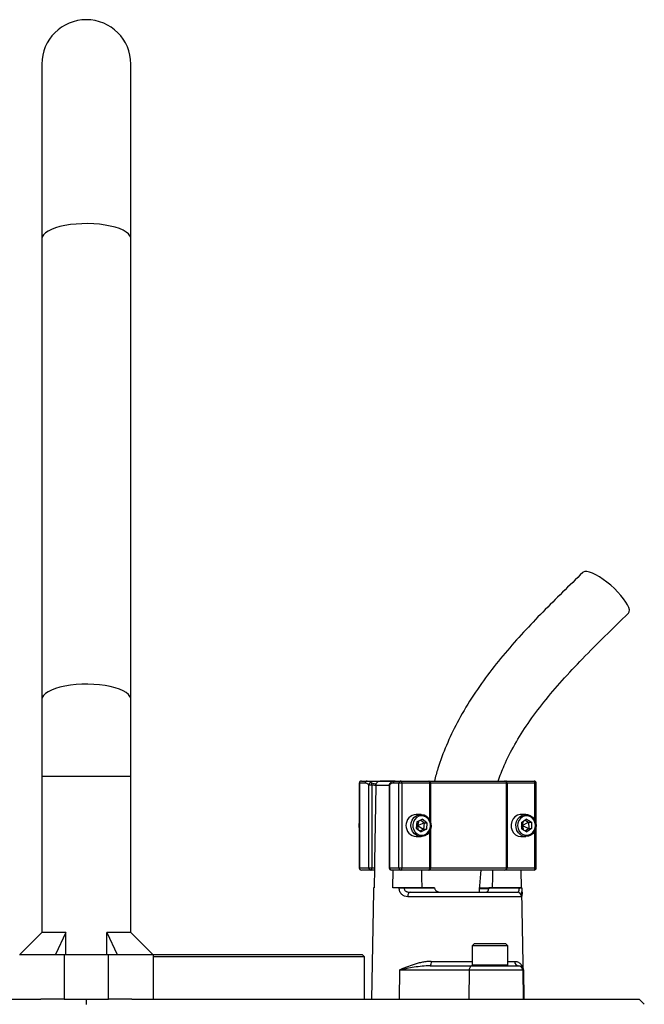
# Model space of a CAD drawing. Header units: millimetres. Extents: x 2741 to 5178, y 1263 to 6912.
# Tile 11 of 11: x 3737 to 4298, y 6027 to 6912. Entities that reach past the tile are written whole.
import ezdxf

# ---------------------------------------------------------------- set-up
doc = ezdxf.new("R2010")
doc.units = ezdxf.units.MM
doc.header["$LTSCALE"] = 2

msp = doc.modelspace()

# ---------------------------------------------------------------- linework, layer by layer
at = {"color": 7, "linetype": 'Continuous', "lineweight": 25}
for p, q in [((3756.56, 6871.7), (3756.56, 6714.67)), ((3836.56, 6714.67), (3836.56, 6871.7)), ((3756.56, 6714.67), (3756.56, 6300.84)), ((3836.56, 6300.84), (3836.56, 6714.67)), ((3756.56, 6300.84), (3756.56, 6231.7)), ((3836.56, 6231.7), (3836.56, 6300.84)), ((3756.56, 6231.7), (3756.56, 6091.5)), ((3836.56, 6091.5), (3836.56, 6231.7)), ((4041.75, 6225.7), (4041.75, 6149.7)), ((4041.94, 6225.7), (4041.94, 6149.7)), ((4047.05, 6225.7), (4041.94, 6225.7)), ((4043.75, 6227.7), (4048.86, 6227.7)), ((4048.86, 6227.7), (4074.14, 6227.7)), ((4050.39, 6149.7), (4050.39, 6224.3)), ((4050.39, 6224.3), (4053.05, 6224.3)), ((4053.05, 6224.3), (4053.05, 6149.7)), ((4056.75, 6223.77), (4056.74, 6223.35)), ((4073.71, 6227.7), (4060.56, 6227.7)), ((4068.8, 6224.3), (4068.8, 6149.7)), ((4068.99, 6224.3), (4068.99, 6149.7)), ((4077.44, 6225.7), (4072.32, 6225.7)), ((4074.14, 6227.7), (4079.25, 6227.7)), ((4080.1, 6225.7), (4077.44, 6225.7)), ((4077.44, 6149.7), (4077.44, 6225.7)), ((4079.25, 6227.7), (4104.34, 6227.7)), ((4080.1, 6225.7), (4080.1, 6149.7)), ((4105.19, 6225.7), (4080.1, 6225.7)), ((4104.34, 6227.7), (4105.53, 6227.7)), ((4105.78, 6225.7), (4105.19, 6225.7)), ((4105.53, 6227.7), (4172.76, 6227.7)), ((4174.12, 6225.7), (4105.78, 6225.7)), ((4172.76, 6227.7), (4173.79, 6227.7)), ((4173.79, 6227.7), (4198.88, 6227.7)), ((4174.12, 6149.7), (4174.12, 6225.7)), ((4174.64, 6225.7), (4174.12, 6225.7)), ((4174.64, 6225.7), (4174.64, 6149.7)), ((4199.73, 6225.7), (4174.64, 6225.7)), ((4200.88, 6149.7), (4200.88, 6225.7)), ((4097.35, 6197.7), (4093, 6197.7)), ((4093.61, 6191.08), (4098.39, 6193.44)), ((4096.82, 6192.67), (4100.09, 6190.06)), ((4102.63, 6190.06), (4098.39, 6193.44)), ((4191.6, 6197.7), (4187.25, 6197.7)), ((4187.48, 6190.39), (4191.9, 6193.47)), ((4190.75, 6192.67), (4194, 6190.78)), ((4196.54, 6190.78), (4191.9, 6193.47)), ((4093.61, 6191.08), (4093.08, 6185.34)), ((4093.08, 6185.34), (4097.32, 6181.96)), ((4093.25, 6187.13), (4094.1, 6187.7)), ((4093.38, 6188.51), (4094.1, 6187.7)), ((4095.4, 6191.96), (4094.1, 6187.7)), ((4094.1, 6187.7), (4100.09, 6190.06)), ((4094.1, 6187.7), (4094.52, 6184.19)), ((4094.1, 6187.7), (4099.56, 6184.32)), ((4099.56, 6184.32), (4096.35, 6182.73)), ((4102.1, 6184.32), (4097.32, 6181.96)), ((4100.09, 6190.06), (4099.56, 6184.32)), ((4099.56, 6184.32), (4102.1, 6184.32)), ((4100.09, 6190.06), (4102.63, 6190.06)), ((4102.63, 6190.06), (4102.1, 6184.32)), ((4187.48, 6190.39), (4187.69, 6184.62)), ((4187.55, 6188.33), (4188.36, 6187.7)), ((4187.6, 6186.97), (4188.36, 6187.7)), ((4187.69, 6184.62), (4192.32, 6181.93)), ((4189.02, 6191.46), (4188.36, 6187.7)), ((4188.36, 6187.7), (4194, 6190.78)), ((4188.36, 6187.7), (4189.36, 6183.65)), ((4188.36, 6187.7), (4194.21, 6185.01)), ((4194.21, 6185.01), (4190.93, 6182.73)), ((4196.74, 6185.01), (4192.32, 6181.93)), ((4194, 6190.78), (4196.54, 6190.78)), ((4194, 6190.78), (4194.21, 6185.01)), ((4194.21, 6185.01), (4196.74, 6185.01)), ((4196.54, 6190.78), (4196.74, 6185.01)), ((4093, 6177.7), (4097.35, 6177.7)), ((4187.25, 6177.7), (4191.6, 6177.7)), ((4041.94, 6149.7), (4050.39, 6149.7)), ((4050.39, 6149.7), (4053.05, 6149.7)), ((4053.05, 6149.7), (4055.52, 6149.7)), ((4055.52, 6149.7), (4055.22, 6131.7)), ((4068.99, 6149.7), (4077.44, 6149.7)), ((4077.44, 6149.7), (4080.1, 6149.7)), ((4080.1, 6149.7), (4105.19, 6149.7)), ((4105.19, 6149.7), (4105.78, 6149.7)), ((4105.78, 6149.7), (4174.12, 6149.7)), ((4174.12, 6149.7), (4174.64, 6149.7)), ((4174.64, 6149.7), (4199.73, 6149.7)), ((4052.2, 6147.7), (4043.75, 6147.7)), ((4055.48, 6147.7), (4052.2, 6147.7)), ((4079.25, 6147.7), (4070.8, 6147.7)), ((4072.12, 6131.7), (4072.39, 6147.7)), ((4104.34, 6147.7), (4079.25, 6147.7)), ((4105.53, 6147.7), (4104.34, 6147.7)), ((4172.76, 6147.7), (4105.53, 6147.7)), ((4173.79, 6147.7), (4172.76, 6147.7)), ((4198.88, 6147.7), (4173.79, 6147.7)), ((4187.15, 6147.7), (4187.42, 6131.7)), ((4054.65, 6131.7), (4054.65, 6131.63)), ((4055.22, 6131.7), (4054.65, 6131.7)), ((4077.74, 6131.7), (4072.12, 6131.7)), ((4077.74, 6131.63), (4077.74, 6131.7)), ((4082.04, 6131.7), (4082.04, 6131.63)), ((4109.46, 6131.7), (4082.04, 6131.7)), ((4082.04, 6131.63), (4109.46, 6131.63)), ((4109.46, 6131.7), (4109.46, 6131.63)), ((4158.28, 6130.96), (4150.21, 6130.96)), ((4158.26, 6131.63), (4158.26, 6131.7)), ((4185.68, 6131.7), (4158.26, 6131.7)), ((4158.26, 6131.63), (4185.68, 6131.63)), ((4185.68, 6131.63), (4185.68, 6131.7)), ((4187.99, 6131.63), (4187.99, 6131.7)), ((4054.58, 6128.41), (4052.9, 6031.7)), ((4187.57, 6123.77), (4085.34, 6123.77)), ((4087.49, 6127.7), (4183.61, 6127.7)), ((4131.36, 6127.95), (4131.36, 6127.7)), ((4136.61, 6127.7), (4136.61, 6127.95)), ((4139.27, 6127.95), (4139.27, 6127.7)), ((4142.33, 6127.95), (4142.33, 6127.7)), ((4146.95, 6127.7), (4146.95, 6127.95)), ((4189.74, 6031.7), (4188.05, 6128.41)), ((3756.56, 6091.5), (3736.76, 6071.7)), ((3778.09, 6091.5), (3756.56, 6091.5)), ((3778.09, 6091.5), (3768.95, 6071.7)), ((3778.09, 6071.7), (3778.09, 6091.5)), ((3815.03, 6091.5), (3824.17, 6071.7)), ((3836.56, 6091.5), (3815.03, 6091.5)), ((3815.03, 6071.7), (3815.03, 6091.5)), ((3856.36, 6071.7), (3836.56, 6091.5)), ((4145.35, 6081.7), (4143.35, 6079.7)), ((4143.35, 6079.7), (4143.35, 6062.5)), ((4166.11, 6079.7), (4143.35, 6079.7)), ((4145.35, 6081.7), (4165.27, 6081.7)), ((4165.27, 6081.7), (4173.35, 6081.7)), ((4175.35, 6079.7), (4166.11, 6079.7)), ((4175.35, 6079.7), (4173.35, 6081.7)), ((4175.35, 6062.5), (4175.35, 6079.7)), ((3736.56, 6071.7), (3776.56, 6071.7)), ((3776.56, 6071.7), (3776.56, 6031.7)), ((3776.56, 6071.7), (3816.56, 6071.7)), ((3816.56, 6031.7), (3816.56, 6071.7)), ((3816.56, 6071.7), (3856.56, 6071.7)), ((3856.36, 6071.7), (4044.56, 6071.7)), ((3856.56, 6071.7), (3856.56, 6031.7)), ((4046.56, 6069.7), (3856.56, 6069.7)), ((4046.56, 6069.7), (4044.56, 6071.7)), ((4046.56, 6031.7), (4046.56, 6069.7)), ((4105.68, 6061.7), (4143.15, 6061.7)), ((4143.15, 6061.7), (4184.76, 6061.7)), ((4184.76, 6061.7), (4185.07, 6061.7)), ((4077.97, 6057.77), (4077.68, 6031.7)), ((4140.6, 6057.77), (4077.97, 6057.77)), ((4140.6, 6057.77), (4140.31, 6031.7)), ((4188.76, 6057.77), (4140.6, 6057.77)), ((4188.76, 6057.77), (4189.21, 6031.7)), ((4189.28, 6057.77), (4188.76, 6057.77)), ((4189.28, 6057.77), (4189.74, 6031.7)), ((3299.71, 6031.7), (3755.68, 6031.7)), ((3776.56, 6031.7), (3755.68, 6031.7)), ((3776.56, 6031.7), (3816.56, 6031.7)), ((3796.56, 6026.78), (3796.56, 6031.7)), ((3837.43, 6031.7), (3816.56, 6031.7)), ((3837.43, 6031.7), (4293.4, 6031.7)), ((4297.98, 6027.12), (4293.4, 6031.7))]:
    msp.add_line(p, q, dxfattribs=at)
at = {"color": 8, "linetype": 'Continuous', "lineweight": 25}
for p, q in [((3836.56, 6231.7), (3756.56, 6231.7)), ((4041.94, 6225.7), (4041.75, 6225.7)), ((4052.83, 6226.14), (4056.98, 6224.93)), ((4068.8, 6223.77), (4056.75, 6223.77)), ((4068.8, 6224.3), (4068.99, 6224.3)), ((4105.19, 6192.72), (4105.19, 6225.7)), ((4105.78, 6225.7), (4105.78, 6191.36)), ((4199.73, 6192.13), (4199.73, 6225.7)), ((4200.88, 6225.7), (4199.73, 6225.7)), ((4105.78, 6184.04), (4105.78, 6149.7)), ((4105.19, 6149.7), (4105.19, 6182.68)), ((4199.73, 6149.7), (4199.73, 6183.27)), ((4041.75, 6149.7), (4041.94, 6149.7)), ((4068.8, 6149.7), (4068.99, 6149.7)), ((4199.73, 6149.7), (4200.88, 6149.7)), ((4150.11, 6131.63), (4158.16, 6131.63)), ((4106.55, 6065.63), (4143.35, 6065.63)), ((4143.35, 6062.5), (4166.11, 6062.5)), ((4166.11, 6062.5), (4175.35, 6062.5)), ((4175.35, 6065.63), (4181.52, 6065.63))]:
    msp.add_line(p, q, dxfattribs=at)
at = {"color": 8, "linetype": 'Continuous', "lineweight": 25, "flags": 128}
for points in [[(3836.56, 6714.67), (3836.47, 6715.59), (3835.76, 6717.42), (3834.34, 6719.21), (3832.26, 6720.91), (3829.54, 6722.5), (3826.22, 6723.95), (3822.38, 6725.23), (3818.08, 6726.33), (3813.39, 6727.21), (3808.41, 6727.88), (3803.21, 6728.31), (3797.89, 6728.49), (3792.55, 6728.43), (3787.28, 6728.12), (3782.18, 6727.57), (3777.33, 6726.8), (3772.83, 6725.8), (3768.75, 6724.61), (3765.17, 6723.24), (3762.14, 6721.72), (3759.73, 6720.07), (3757.98, 6718.32), (3756.91, 6716.51), (3756.56, 6714.67)], [(3836.56, 6300.84), (3836.47, 6301.77), (3835.76, 6303.6), (3834.34, 6305.38), (3832.26, 6307.08), (3829.54, 6308.67), (3826.22, 6310.12), (3822.38, 6311.4), (3818.08, 6312.5), (3813.39, 6313.39), (3808.41, 6314.05), (3803.21, 6314.48), (3797.89, 6314.66), (3792.55, 6314.6), (3787.28, 6314.29), (3782.18, 6313.75), (3777.33, 6312.97), (3772.83, 6311.97), (3768.75, 6310.78), (3765.17, 6309.41), (3762.14, 6307.89), (3759.73, 6306.24), (3757.98, 6304.49), (3756.91, 6302.68), (3756.56, 6300.84)]]:
    msp.add_lwpolyline(points, dxfattribs=at)
at = {"color": 7, "linetype": 'Continuous', "lineweight": 25, "flags": 128}
for points in [[(4283.79, 6378.44), (4283.91, 6378.57), (4284.51, 6379.78), (4284.55, 6381.42), (4284.04, 6383.47), (4282.99, 6385.85), (4281.43, 6388.52), (4279.4, 6391.4), (4276.95, 6394.42), (4274.15, 6397.5), (4271.07, 6400.55), (4267.78, 6403.51), (4264.38, 6406.3), (4260.94, 6408.83), (4257.57, 6411.05), (4254.35, 6412.9), (4251.35, 6414.33), (4248.66, 6415.31), (4246.36, 6415.8), (4244.49, 6415.8), (4243.1, 6415.31), (4242.72, 6415.01)], [(4056.74, 6223.35), (4055.6, 6154.94), (4055.52, 6149.7)], [(4080.1, 6225.7), (4080.08, 6226.09), (4080.03, 6226.46), (4079.95, 6226.81), (4079.85, 6227.11), (4079.72, 6227.36), (4079.57, 6227.55), (4079.42, 6227.66), (4079.25, 6227.7)], [(4105.19, 6225.7), (4105.17, 6226.09), (4105.12, 6226.46), (4105.04, 6226.81), (4104.94, 6227.11), (4104.81, 6227.36), (4104.67, 6227.55), (4104.51, 6227.66), (4104.34, 6227.7)], [(4174.64, 6225.7), (4174.62, 6226.09), (4174.57, 6226.46), (4174.49, 6226.81), (4174.39, 6227.11), (4174.26, 6227.36), (4174.12, 6227.55), (4173.96, 6227.66), (4173.79, 6227.7)], [(4199.73, 6225.7), (4199.71, 6226.09), (4199.66, 6226.46), (4199.59, 6226.81), (4199.48, 6227.11), (4199.35, 6227.36), (4199.21, 6227.55), (4199.05, 6227.66), (4198.88, 6227.7)], [(4106.36, 6186.68), (4105.78, 6184.03), (4104.57, 6181.66), (4102.83, 6179.73), (4100.68, 6178.4), (4098.28, 6177.75), (4095.81, 6177.84), (4093.46, 6178.67), (4091.39, 6180.16), (4089.77, 6182.21), (4088.71, 6184.67), (4088.29, 6187.35), (4088.54, 6190.06), (4089.45, 6192.6), (4090.94, 6194.77), (4092.9, 6196.41), (4095.2, 6197.41), (4097.65, 6197.69), (4100.09, 6197.23), (4102.32, 6196.06), (4104.18, 6194.27), (4105.53, 6192), (4106.28, 6189.4), (4106.36, 6186.68)], [(4105.79, 6186.8), (4105.7, 6189.3), (4104.97, 6191.68), (4103.67, 6193.73), (4101.89, 6195.29), (4099.79, 6196.24), (4097.53, 6196.49), (4095.3, 6196.03), (4093.27, 6194.9), (4091.62, 6193.19), (4090.47, 6191.03), (4089.92, 6188.6), (4090.01, 6186.09), (4090.74, 6183.72), (4092.05, 6181.67), (4093.82, 6180.11), (4095.92, 6179.16), (4098.18, 6178.91), (4100.41, 6179.36), (4102.44, 6180.5), (4104.09, 6182.21), (4105.24, 6184.37), (4105.79, 6186.8)], [(4187.25, 6197.7), (4186.28, 6197.64), (4183.88, 6196.98), (4181.74, 6195.63), (4180, 6193.7), (4178.8, 6191.32), (4178.23, 6188.67), (4178.33, 6185.95), (4179.09, 6183.36), (4180.45, 6181.09), (4182.32, 6179.31), (4184.56, 6178.15), (4186.99, 6177.7), (4187.25, 6177.7)], [(4200.66, 6188.09), (4200.42, 6185.38), (4199.53, 6182.85), (4198.05, 6180.67), (4196.09, 6179.01), (4193.8, 6178), (4191.34, 6177.7), (4188.91, 6178.15), (4186.67, 6179.31), (4184.81, 6181.09), (4183.44, 6183.36), (4182.68, 6185.95), (4182.58, 6188.67), (4183.16, 6191.32), (4184.35, 6193.7), (4186.09, 6195.63), (4188.23, 6196.98), (4190.63, 6197.64), (4193.1, 6197.56), (4195.45, 6196.75), (4197.52, 6195.27), (4199.16, 6193.23), (4200.23, 6190.78), (4200.66, 6188.09)], [(4200.08, 6188.05), (4199.67, 6190.51), (4198.65, 6192.75), (4197.09, 6194.57), (4195.14, 6195.84), (4192.93, 6196.45), (4190.67, 6196.35), (4188.51, 6195.55), (4186.65, 6194.12), (4185.24, 6192.16), (4184.38, 6189.84), (4184.14, 6187.35), (4184.55, 6184.89), (4185.58, 6182.65), (4187.13, 6180.83), (4189.09, 6179.56), (4191.29, 6178.95), (4193.56, 6179.05), (4195.71, 6179.85), (4197.57, 6181.28), (4198.99, 6183.24), (4199.85, 6185.56), (4200.08, 6188.05)], [(4052.2, 6147.7), (4052.37, 6147.74), (4052.53, 6147.85), (4052.67, 6148.04), (4052.8, 6148.28), (4052.91, 6148.59), (4052.98, 6148.93), (4053.03, 6149.31), (4053.05, 6149.7)], [(4079.25, 6147.7), (4079.42, 6147.74), (4079.57, 6147.85), (4079.72, 6148.04), (4079.85, 6148.28), (4079.95, 6148.59), (4080.03, 6148.93), (4080.08, 6149.31), (4080.1, 6149.7)], [(4104.34, 6147.7), (4104.51, 6147.74), (4104.67, 6147.85), (4104.81, 6148.04), (4104.94, 6148.28), (4105.04, 6148.59), (4105.12, 6148.93), (4105.17, 6149.31), (4105.19, 6149.7)], [(4173.79, 6147.7), (4173.96, 6147.74), (4174.12, 6147.85), (4174.26, 6148.04), (4174.39, 6148.28), (4174.49, 6148.59), (4174.57, 6148.93), (4174.62, 6149.31), (4174.64, 6149.7)], [(4198.88, 6147.7), (4199.05, 6147.74), (4199.21, 6147.85), (4199.35, 6148.04), (4199.48, 6148.28), (4199.59, 6148.59), (4199.66, 6148.93), (4199.71, 6149.31), (4199.73, 6149.7)], [(4098.3, 6131.7), (4098.13, 6141.23), (4098.01, 6147.7)], [(4161.53, 6147.7), (4161.41, 6141.23), (4161.24, 6131.7)], [(4087.49, 6127.7), (4087.08, 6127.62), (4086.68, 6127.4), (4086.31, 6127.04), (4085.98, 6126.55), (4085.71, 6125.96), (4085.51, 6125.28), (4085.39, 6124.54), (4085.34, 6123.77)], [(4143.15, 6061.7), (4142.66, 6061.62), (4142.18, 6061.4), (4141.74, 6061.04), (4141.36, 6060.55), (4141.04, 6059.96), (4140.8, 6059.28), (4140.65, 6058.54), (4140.6, 6057.77)]]:
    msp.add_lwpolyline(points, dxfattribs=at)
at = {"color": 7, "linetype": 'Continuous', "lineweight": 25}
for centre, radius, start, end in [((3796.56, 6871.7), 40, 0, 180), ((4043.75, 6225.7), 2, 90, 180), ((4043.85, 6225.79), 1.91, 92.95214, 182.67534), ((4048.96, 6225.79), 1.91, 92.95214, 182.67534), ((4052.54, 6223.98), 2.18, 82.46337, 171.74277), ((4050.84, 6224.97), 2.31, 343.11903, 30.46305), ((4070.8, 6224.3), 2, 130.9851, 180), ((4074.24, 6225.79), 1.91, 92.95214, 182.67534), ((4079.35, 6225.79), 1.91, 92.95214, 182.67534), ((4101.6, 6226.19), 4.21, 353.28108, 21.00592), ((4172.37, 6225.97), 1.78, 351.28039, 77.10755), ((4198.88, 6225.7), 2, 360, 90), ((4093.77, 6187.7), 10.03, 94.4393, 265.5607), ((4047.95, 6187.7), 6.57, 160.563, 199.437), ((4043.75, 6149.7), 2, 180, 270), ((4043.85, 6149.61), 1.91, 177.32466, 267.04786), ((4052.3, 6149.61), 1.91, 177.32466, 267.04786), ((4070.8, 6149.7), 2, 180, 270), ((4070.9, 6149.61), 1.91, 177.32466, 267.04786), ((4079.35, 6149.61), 1.91, 177.32466, 267.04786), ((4101.6, 6149.21), 4.21, 338.99408, 6.71892), ((4172.37, 6149.43), 1.78, 282.89245, 8.71961), ((4198.88, 6149.7), 2, 270, 0), ((4079.89, 5960.8), 170.84, 89.27819, 90.72181), ((4186.83, 6091.6), 40.04, 88.34797, 91.65203), ((4183.59, 6123.72), 3.98, 0.75453, 89.76371), ((4101.41, 6064.71), 5.23, 324.85873, 10.16071), ((4144.15, 6062.5), 0.8, 180, 270), ((4174.55, 6062.5), 0.8, 270, 360), ((4185.31, 6065.48), 3.79, 177.71317, 266.46523), ((4184.76, 6057.7), 4, 0.99939, 89.99942)]:
    msp.add_arc(centre, radius, start, end, dxfattribs=at)
at = {"color": 8, "linetype": 'Continuous', "lineweight": 25}
msp.add_arc((4070.59, 6224.6), 1.63, 133.5963, 190.8042, dxfattribs=at)
at = {"color": 7, "linetype": 'Continuous', "lineweight": 25}
for points, knots in [([(4242.72, 6415.01), (4236.66, 6409.12), (4224.59, 6397.41), (4206.76, 6379.65), (4189.44, 6361.52), (4172.75, 6342.78), (4156.98, 6323.09), (4142.46, 6302.24), (4130.03, 6281.11), (4119.95, 6259.97), (4113.16, 6242.42), (4110.29, 6231.46), (4109.3, 6227.7)], [0, 0, 0, 0, 0.11056, 0.219929, 0.328681, 0.437276, 0.545816, 0.654572, 0.763589, 0.858182, 0.951275, 1, 1, 1, 1]), ([(4166.61, 6227.7), (4168.34, 6232.36), (4172.55, 6243.7), (4181.6, 6261.04), (4193.59, 6280.05), (4207.91, 6299.18), (4224.36, 6318.49), (4242.74, 6338.09), (4262.76, 6358.11), (4276.67, 6371.56), (4283.79, 6378.44)], [0, 0, 0, 0, 0.075271, 0.182926, 0.298025, 0.421459, 0.553637, 0.694484, 0.84354, 1, 1, 1, 1]), ([(4050.39, 6224.3), (4049.85, 6224.76), (4049.3, 6225.11), (4048.19, 6225.58), (4047.62, 6225.7), (4047.05, 6225.7)], [0, 0, 0, 0, 0.5, 0.5, 1, 1, 1, 1]), ([(4048.86, 6227.7), (4049.54, 6227.7), (4050.21, 6227.57), (4051.54, 6227.04), (4052.19, 6226.66), (4052.83, 6226.14)], [0, 0, 0, 0, 0.5, 0.5, 1, 1, 1, 1]), ([(4056.75, 6223.77), (4056.75, 6224.04), (4056.78, 6224.31), (4056.89, 6224.83), (4056.98, 6225.09), (4057.29, 6225.82), (4057.59, 6226.26), (4058.14, 6226.8), (4058.34, 6226.96), (4058.76, 6227.23), (4058.98, 6227.34), (4059.44, 6227.53), (4059.68, 6227.59), (4060.16, 6227.68), (4060.41, 6227.7), (4060.65, 6227.69)], [0, 0, 0, 0, 0.125, 0.125, 0.25, 0.25, 0.5, 0.5, 0.625, 0.625, 0.75, 0.75, 0.875, 0.875, 1, 1, 1, 1]), ([(4072.32, 6225.7), (4071.75, 6225.7), (4071.19, 6225.58), (4070.07, 6225.11), (4069.52, 6224.77), (4068.99, 6224.3)], [0, 0, 0, 0, 0.5, 0.5, 1, 1, 1, 1]), ([(4074.11, 6227.68), (4074.03, 6227.68), (4073.3, 6227.74), (4071.93, 6227.35), (4070.47, 6226.67), (4069.73, 6225.96), (4069.51, 6225.75)], [0, 0, 0, 0, 0.050093, 0.43798, 0.830713, 1, 1, 1, 1]), ([(4149.72, 6127.7), (4149.85, 6129.39), (4150.34, 6135.77), (4150.85, 6142.47), (4151.36, 6147.47), (4151.39, 6147.79)], [0, 0, 0, 0, 0.252856, 0.951016, 1, 1, 1, 1]), ([(4054.65, 6131.63), (4054.63, 6130.78), (4054.61, 6129.61), (4054.59, 6128.66), (4054.59, 6128.41)], [0, 0, 0, 0, 0.733208, 1, 1, 1, 1]), ([(4085.34, 6123.77), (4084.37, 6123.77), (4083.43, 6123.92), (4082.08, 6124.42), (4081.65, 6124.63), (4080.84, 6125.13), (4080.46, 6125.42), (4079.92, 6125.94), (4079.74, 6126.12), (4079.42, 6126.51), (4079.26, 6126.71), (4078.83, 6127.35), (4078.58, 6127.82), (4078.16, 6128.83), (4078, 6129.36), (4077.79, 6130.47), (4077.73, 6131.05), (4077.74, 6131.63)], [0, 0, 0, 0, 0.25, 0.25, 0.375, 0.375, 0.5, 0.5, 0.5625, 0.5625, 0.625, 0.625, 0.75, 0.75, 0.875, 0.875, 1, 1, 1, 1]), ([(4077.74, 6131.7), (4078.03, 6131.7), (4078.35, 6131.7), (4079.05, 6131.7), (4079.42, 6131.7), (4080.17, 6131.7), (4080.56, 6131.7), (4081.32, 6131.7), (4081.69, 6131.7), (4082.04, 6131.7)], [0, 0, 0, 0, 0.25, 0.25, 0.5, 0.5, 0.75, 0.75, 1, 1, 1, 1]), ([(4082.04, 6131.63), (4082.04, 6131.3), (4082.08, 6130.98), (4082.26, 6130.37), (4082.4, 6130.07), (4082.74, 6129.54), (4082.94, 6129.31), (4083.4, 6128.89), (4083.66, 6128.7), (4084.18, 6128.39), (4084.46, 6128.26), (4085.03, 6128.05), (4085.33, 6127.96), (4086.24, 6127.76), (4086.86, 6127.7), (4087.49, 6127.7)], [0, 0, 0, 0, 0.125, 0.125, 0.25, 0.25, 0.375, 0.375, 0.5, 0.5, 0.625, 0.625, 0.75, 0.75, 1, 1, 1, 1]), ([(4109.65, 6130.96), (4109.73, 6130.65), (4109.87, 6130.35), (4110.22, 6129.81), (4110.43, 6129.57), (4111.12, 6128.92), (4111.68, 6128.6), (4112.84, 6128.11), (4113.46, 6127.95), (4114.71, 6127.74), (4115.34, 6127.7), (4115.99, 6127.7)], [0, 0, 0, 0, 0.125, 0.125, 0.25, 0.25, 0.5, 0.5, 0.75, 0.75, 1, 1, 1, 1]), ([(4155.11, 6127.7), (4155.46, 6127.7), (4155.79, 6127.74), (4156.41, 6127.95), (4156.7, 6128.1), (4157.12, 6128.47), (4157.24, 6128.61), (4157.49, 6128.94), (4157.6, 6129.13), (4157.8, 6129.57), (4157.89, 6129.8), (4158.03, 6130.35), (4158.09, 6130.64), (4158.13, 6130.96)], [0, 0, 0, 0, 0.25, 0.25, 0.5, 0.5, 0.625, 0.625, 0.75, 0.75, 0.875, 0.875, 1, 1, 1, 1]), ([(4183.61, 6127.7), (4183.9, 6127.7), (4184.17, 6127.76), (4184.68, 6128.03), (4184.91, 6128.24), (4185.2, 6128.71), (4185.28, 6128.89), (4185.43, 6129.31), (4185.5, 6129.55), (4185.6, 6130.08), (4185.64, 6130.37), (4185.68, 6130.98), (4185.69, 6131.3), (4185.68, 6131.63)], [0, 0, 0, 0, 0.25, 0.25, 0.5, 0.5, 0.625, 0.625, 0.75, 0.75, 0.875, 0.875, 1, 1, 1, 1]), ([(4185.68, 6131.7), (4186.03, 6131.7), (4186.35, 6131.7), (4186.92, 6131.7), (4187.17, 6131.7), (4187.58, 6131.7), (4187.73, 6131.7), (4187.94, 6131.7), (4187.99, 6131.7), (4187.99, 6131.7)], [0, 0, 0, 0, 0.25, 0.25, 0.5, 0.5, 0.75, 0.75, 1, 1, 1, 1]), ([(4187.99, 6131.63), (4188, 6130.78), (4188.03, 6129.61), (4188.04, 6128.66), (4188.05, 6128.41)], [0, 0, 0, 0, 0.733208, 1, 1, 1, 1]), ([(4106.55, 6065.63), (4105.19, 6065.63), (4103.85, 6065.55), (4101.22, 6065.26), (4099.92, 6065.07), (4097.36, 6064.58), (4096.1, 6064.3), (4093.61, 6063.66), (4092.39, 6063.31), (4088.8, 6062.19), (4086.51, 6061.36), (4083.21, 6060.05), (4082.13, 6059.6), (4080.54, 6058.92), (4080.02, 6058.69), (4079.24, 6058.35), (4078.99, 6058.23), (4078.47, 6058), (4078.22, 6057.88), (4077.97, 6057.77)], [0, 0, 0, 0, 0.125, 0.125, 0.25, 0.25, 0.375, 0.375, 0.5, 0.5, 0.75, 0.75, 0.875, 0.875, 0.9375, 0.9375, 0.96875, 0.96875, 1, 1, 1, 1]), ([(4105.68, 6061.7), (4103.17, 6061.7), (4100.71, 6061.53), (4095.9, 6061.04), (4093.53, 6060.71), (4088.92, 6059.96), (4086.66, 6059.55), (4083.35, 6058.9), (4082.25, 6058.68), (4080.09, 6058.22), (4079.02, 6058), (4077.97, 6057.77)], [0, 0, 0, 0, 0.25, 0.25, 0.5, 0.5, 0.75, 0.75, 0.875, 0.875, 1, 1, 1, 1]), ([(4181.52, 6065.63), (4182.16, 6065.63), (4182.77, 6065.55), (4183.89, 6065.26), (4184.41, 6065.06), (4185.84, 6064.34), (4186.63, 6063.68), (4187.59, 6062.57), (4187.88, 6062.17), (4188.36, 6061.35), (4188.57, 6060.92), (4188.9, 6060.04), (4189.03, 6059.6), (4189.17, 6058.92), (4189.2, 6058.69), (4189.26, 6058.23), (4189.27, 6058), (4189.28, 6057.77)], [0, 0, 0, 0, 0.125, 0.125, 0.25, 0.25, 0.5, 0.5, 0.625, 0.625, 0.75, 0.75, 0.875, 0.875, 0.9375, 0.9375, 1, 1, 1, 1]), ([(4185.07, 6061.7), (4185.42, 6061.7), (4185.75, 6061.66), (4186.36, 6061.51), (4186.64, 6061.41), (4187.41, 6061.04), (4187.84, 6060.71), (4188.53, 6059.96), (4188.79, 6059.55), (4189.15, 6058.68), (4189.26, 6058.23), (4189.28, 6057.77)], [0, 0, 0, 0, 0.125, 0.125, 0.25, 0.25, 0.5, 0.5, 0.75, 0.75, 1, 1, 1, 1])]:
    msp.add_open_spline(points, degree=3, knots=knots, dxfattribs=at)
for points in [[(4056.74, 6223.35), (4055.52, 6223.7), (4054.29, 6224.02), (4053.05, 6224.3)], [(4109.46, 6131.63), (4109.47, 6131.39), (4109.54, 6131.17), (4109.65, 6130.96)], [(4158.26, 6131.63), (4158.25, 6131.39), (4158.2, 6131.17), (4158.13, 6130.96)]]:
    msp.add_open_spline(points, degree=3, dxfattribs=at)
at = {"color": 8, "linetype": 'Continuous', "lineweight": 25}
msp.add_open_spline([(4188.05, 6128.41), (4188.06, 6127.93), (4188.08, 6126.67), (4188.06, 6125.18), (4187.92, 6123.99), (4187.69, 6123.84), (4187.57, 6123.77)], degree=3, knots=[0, 0, 0, 0, 0.156853, 0.412559, 0.693103, 1, 1, 1, 1], dxfattribs=at)

doc.saveas('drawing.dxf')
